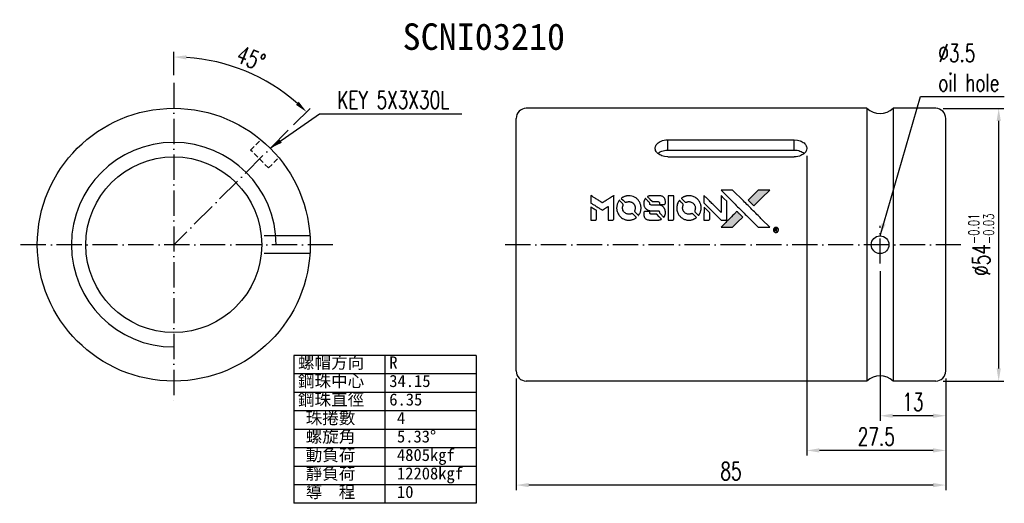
# Model space of a CAD drawing. Extents: x 32 to 227, y 62 to 157.
import ezdxf

# ---------------------------------------------------------------- set-up
doc = ezdxf.new("R2010")
doc.units = 0
doc.header["$MEASUREMENT"] = 0
doc.linetypes.add('CL-5', pattern=[7.1, 5, -1, 0.1, -1])
doc.linetypes.add('HID-1', pattern=[1.5, 1, -0.5])
doc.layers.get('0').update_dxf_attribs({"linetype": 'CONTINUOUS'})
doc.layers.add('CL', color=1, linetype='CL-5')
doc.layers.add('HID', color=2, linetype='HID-1')
doc.styles.add('DIM-7', font='SIMPLEX.shx', dxfattribs={"width": 0.7, "bigfont": 'chineset.shx'})
doc.styles.add('T', font='kaiu.ttf')
doc.dimstyles.new('CNS', dxfattribs={"dimtxt": 3.5, "dimasz": 2.5, "dimexe": 1, "dimexo": 1.5, "dimgap": 0.09, "dimtad": 0, "dimdsep": 46, "dimtxsty": 'DIM-7', "dimcen": 0.09, "dimclrd": 1, "dimclre": 1, "dimclrt": 4, "dimadec": 0, "dimazin": 0, "dimtfac": 1, "dimtix": 1, "dimtmove": 2, "dimatfit": 3, "dimfxl": 1, "dimtvp": 0.971429, "dimtolj": 1, "dimarcsym": 0})

# ---------------------------------------------------------------- blocks, each defined once
blk = doc.blocks.new('*D1')
at = {"color": 0, "lineweight": -2, "transparency": 16777216}
for p, q in [((202.12, 107.49), (202.12, 77.88)), ((215.12, 86.24), (215.12, 77.88)), ((212.62, 78.88), (204.62, 78.88))]:
    blk.add_line(p, q, dxfattribs=at)
at = {"color": 0, "transparency": 16777216}
for points in [[(204.62, 79.3), (204.62, 78.46), (202.12, 78.88)], [(212.62, 79.3), (212.62, 78.46), (215.12, 78.88)]]:
    blk.add_solid(points, dxfattribs=at)
at = {"color": 0, "transparency": 16777216, "insert": (208.62, 81.63), "char_height": 3.5, "attachment_point": 5, "style": 'DIM-7'}
blk.add_mtext('\\A1;13', dxfattribs=at)
blk = doc.blocks.new('*D2')
at = {"color": 0, "lineweight": -2, "transparency": 16777216}
for p, q in [((187.62, 130.33), (187.62, 71.02)), ((215.12, 86.24), (215.12, 71.02)), ((212.62, 72.02), (190.12, 72.02))]:
    blk.add_line(p, q, dxfattribs=at)
at = {"color": 0, "transparency": 16777216}
for points in [[(190.12, 72.44), (190.12, 71.6), (187.62, 72.02)], [(212.62, 72.44), (212.62, 71.6), (215.12, 72.02)]]:
    blk.add_solid(points, dxfattribs=at)
at = {"color": 0, "transparency": 16777216, "insert": (201.37, 74.77), "char_height": 3.5, "attachment_point": 5, "style": 'DIM-7'}
blk.add_mtext('\\A1;27.5', dxfattribs=at)
blk = doc.blocks.new('*D3')
at = {"color": 0, "lineweight": -2, "transparency": 16777216}
for p, q in [((130.12, 86.24), (130.12, 64.16)), ((215.12, 86.24), (215.12, 64.16)), ((212.62, 65.16), (132.62, 65.16))]:
    blk.add_line(p, q, dxfattribs=at)
at = {"color": 0, "transparency": 16777216}
for points in [[(132.62, 65.57), (132.62, 64.74), (130.12, 65.16)], [(212.62, 65.57), (212.62, 64.74), (215.12, 65.16)]]:
    blk.add_solid(points, dxfattribs=at)
at = {"color": 0, "transparency": 16777216, "insert": (172.62, 67.91), "char_height": 3.5, "attachment_point": 5, "style": 'DIM-7'}
blk.add_mtext('\\A1;85', dxfattribs=at)
blk = doc.blocks.new('*D4')
at = {"color": 0, "lineweight": -2, "transparency": 16777216}
for p, q in [((62.37, 146.28), (62.37, 150.91)), ((86.08, 136.46), (89.35, 139.73))]:
    blk.add_line(p, q, dxfattribs=at)
blk.add_arc((62.37, 112.74), 37.17, 48.8546, 86.1454, dxfattribs=at)
at = {"color": 0, "transparency": 16777216}
for points in [[(64.85, 149.41), (64.88, 150.24), (62.37, 149.91)], [(87.11, 141.04), (86.54, 140.43), (88.65, 139.02)]]:
    blk.add_solid(points, dxfattribs=at)
at = {"color": 0, "transparency": 16777216, "insert": (77.64, 149.62), "char_height": 3.5, "attachment_point": 5, "rotation": 337.5, "style": 'DIM-7'}
blk.add_mtext('\\A1;45°', dxfattribs=at)
blk = doc.blocks.new('*D5')
at = {"color": 0, "lineweight": -2, "transparency": 16777216}
for p, q in [((214.62, 139.74), (226.59, 139.74)), ((225.59, 88.24), (225.59, 137.24)), ((214.62, 85.74), (226.59, 85.74))]:
    blk.add_line(p, q, dxfattribs=at)
at = {"color": 0, "transparency": 16777216}
for points in [[(225.18, 137.24), (226.01, 137.24), (225.59, 139.74)], [(225.18, 88.24), (226.01, 88.24), (225.59, 85.74)]]:
    blk.add_solid(points, dxfattribs=at)
at = {"color": 0, "transparency": 16777216, "insert": (222.14, 112.74), "char_height": 3.5, "attachment_point": 5, "rotation": 90, "style": 'DIM-7'}
blk.add_mtext('\\A1;%%c54{\\H2.1;\\S-0.01^ -0.03;}', dxfattribs=at)

msp = doc.modelspace()

# ---------------------------------------------------------------- hatches: boundary and pattern name
at = {"linetype": 'Continuous'}
h = msp.add_hatch(color=0, dxfattribs=at)
h.dxf.hatch_style = 1
h.paths.add_polyline_path([(180.287, 123.558), (179.144, 123.558), (178.001, 123.557), (177.016, 122.565, 0.000288), (176.638, 122.185, 0.000479), (176.32, 121.863, 0.000013), (176.032, 121.571, 0.197177), (176.031, 121.567, 0.1112764), (176.031, 121.565, 0.0015954), (176.38, 121.213, 0.0005055), (176.597, 120.995), (177.163, 120.428), (178.725, 121.993)])
h.paths.add_polyline_path([(173.933, 117.203), (174.934, 118.204), (174.366, 118.772, 0.000476), (174.148, 118.99, 0.0015067), (173.795, 119.339, 0.2256647), (173.79, 119.339, 0.0011115), (173.312, 118.863, 0.0003511), (173.016, 118.567, 0.000108), (171.765, 117.31, 0.0006916), (171.132, 116.673, 0.0000771), (170.695, 116.231, 0.1975269), (170.689, 116.216, 0.2961744), (170.693, 116.209, 0.0041949), (171.253, 116.203, 0.0005293), (171.811, 116.202), (172.932, 116.202)])

# ---------------------------------------------------------------- linework, layer by layer
at = {"color": 0}
for p, q in [((199.525, 139.743), (132.123, 139.743)), ((199.525, 139.743), (199.525, 85.743)), ((204.721, 139.743), (204.721, 85.743)), ((213.123, 139.743), (204.721, 139.743)), ((130.123, 87.743), (130.123, 137.743)), ((215.123, 87.743), (215.123, 137.743)), ((160.123, 133.52), (185.123, 133.52)), ((160.123, 131.481), (160.123, 133.52)), ((185.123, 131.481), (185.123, 133.52)), ((160.123, 131.481), (185.123, 131.481)), ((160.123, 130.149), (185.123, 130.149)), ((89.309, 114.493), (80.23, 114.493)), ((89.309, 110.993), (80.23, 110.993)), ((122.221, 90.826), (86.103, 90.826)), ((86.103, 90.826), (86.103, 61.545)), ((104.162, 90.826), (104.162, 61.545)), ((122.221, 90.826), (122.221, 61.545)), ((122.221, 87.166), (86.103, 87.166)), ((199.525, 85.743), (132.123, 85.743)), ((213.123, 85.743), (204.721, 85.743)), ((122.221, 83.506), (86.103, 83.506)), ((122.221, 79.845), (86.103, 79.845)), ((122.221, 76.185), (86.103, 76.185)), ((122.221, 72.525), (86.103, 72.525)), ((122.221, 68.865), (86.103, 68.865)), ((122.221, 65.205), (86.103, 65.205)), ((122.221, 61.545), (86.103, 61.545))]:
    msp.add_line(p, q, dxfattribs=at)
for points in [[(160.123, 130.149), (159.497, 130.203), (159.194, 130.27), (158.933, 130.352), (158.711, 130.443), (158.525, 130.538), (158.322, 130.665), (158.165, 130.786), (158.008, 130.936), (157.897, 131.067), (157.797, 131.217), (157.717, 131.376), (157.664, 131.531), (157.63, 131.707), (157.623, 131.835), (157.623, 131.835), (157.677, 132.185), (157.743, 132.351), (157.83, 132.507), (157.934, 132.65), (158.052, 132.779), (158.224, 132.931), (158.403, 133.058), (158.58, 133.161), (158.809, 133.269), (159.088, 133.369), (159.398, 133.448), (159.698, 133.496), (160.016, 133.519), (160.123, 133.52)], [(185.123, 133.52), (185.749, 133.467), (186.052, 133.4), (186.313, 133.317), (186.535, 133.226), (186.721, 133.131), (186.923, 133.004), (187.08, 132.883), (187.238, 132.733), (187.348, 132.603), (187.449, 132.453), (187.529, 132.293), (187.582, 132.138), (187.616, 131.962), (187.623, 131.835), (187.623, 131.835), (187.568, 131.484), (187.503, 131.318), (187.416, 131.163), (187.311, 131.02), (187.194, 130.891), (187.022, 130.738), (186.843, 130.611), (186.666, 130.508), (186.437, 130.401), (186.157, 130.3), (185.847, 130.221), (185.548, 130.173), (185.23, 130.15), (185.123, 130.149)], [(158.132, 130.815), (158.487, 131.07), (158.723, 131.192), (158.939, 131.28), (159.197, 131.361), (159.478, 131.424), (159.746, 131.462), (160.028, 131.48), (160.123, 131.481)], [(185.123, 131.481), (185.732, 131.43), (186.039, 131.364), (186.276, 131.291), (186.515, 131.196), (186.733, 131.085), (186.909, 130.975), (187.066, 130.856), (187.114, 130.815)]]:
    msp.add_lwpolyline(points, dxfattribs=at)
for points in [[(172.033, 122.182, -0.000056), (172.718, 121.497, -0.000021), (173.677, 120.535, -0.000021), (174.722, 119.487, -0.000025), (175.702, 118.505), (177.999, 116.202), (179.137, 116.205), (180.275, 116.208), (178.74, 117.753, 0.000274), (178.002, 118.495, 0.000123), (177.032, 119.47, 0.000121), (176.005, 120.499, 0.000165), (175.079, 121.428), (172.952, 123.557), (171.806, 123.557), (170.661, 123.557)], [(177.016, 122.565, 0.000288), (176.638, 122.184, 0.000479), (176.32, 121.863, 0.000013), (176.032, 121.571, 0.197177), (176.031, 121.567, 0.197497), (176.032, 121.563, 0.00004), (176.197, 121.396, 0.000836), (176.38, 121.212, 0.000505), (176.597, 120.995), (177.163, 120.428), (178.725, 121.993), (180.287, 123.558), (179.144, 123.558), (178.001, 123.557)], [(144.902, 121.725), (144.902, 120.997), (145.101, 120.875, -0.000297), (145.223, 120.801, -0.000037), (145.49, 120.637, -0.000043), (145.807, 120.443, -0.000036), (146.144, 120.236, 0.000044), (146.474, 120.034, 0.000063), (146.768, 119.853, 0.000035), (147.017, 119.701, 0.0009), (147.085, 119.66), (147.181, 119.601), (147.309, 119.68, 0.001175), (147.383, 119.725, 0.000208), (147.521, 119.811, 0.000225), (147.682, 119.912, 0.000203), (147.85, 120.016, -0.000711), (148.009, 120.115, -0.001119), (148.146, 120.2, -0.000263), (148.266, 120.274, -0.04589), (148.28, 120.28, -0.519312), (148.292, 120.272, -0.001914), (148.295, 120.077, -0.003124), (148.297, 119.755, -0.000285), (148.298, 118.953), (148.298, 117.619), (148.763, 117.619, 0.001727), (149.097, 117.621, 0.025279), (149.214, 117.627, 0.073886), (149.283, 117.645, 0.07426), (149.343, 117.682, 0.03264), (149.358, 117.697, 0.01784), (149.375, 117.717, 0.017712), (149.391, 117.739, 0.026854), (149.403, 117.759), (149.428, 117.805), (149.431, 120.131), (149.434, 122.458), (149.409, 122.441, -0.004595), (149.39, 122.43, -0.00016), (149.32, 122.386, -0.000298), (149.236, 122.334, -0.000208), (149.141, 122.275, 0.000986), (148.864, 122.103, 0.00025), (148.415, 121.822, 0.000268), (147.936, 121.522, 0.000436), (147.53, 121.266, -0.002932), (147.396, 121.183, -0.004718), (147.28, 121.114, -0.001113), (147.179, 121.054, -0.227179), (147.168, 121.053, -0.045982), (147.157, 121.059, -0.000145), (147.021, 121.142, -0.000825), (146.867, 121.237, -0.000517), (146.688, 121.348, 0.000056), (146.073, 121.73, 0.000289), (145.733, 121.941, 0.000481), (145.48, 122.098, 0.000418), (145.214, 122.262), (144.902, 122.454)], [(150.461, 121.451, 0.064158), (150.163, 120.893, 0.06356), (150.015, 120.275, 0.064004), (150.027, 119.643, 0.066747), (150.2, 119.045, 0.04321), (150.404, 118.671, 0.044737), (150.668, 118.342, 0.044901), (150.985, 118.067, 0.044184), (151.348, 117.85, 0.026293), (151.624, 117.735, 0.033344), (151.889, 117.659, 0.033227), (152.163, 117.619, 0.025815), (152.465, 117.611, 0.023119), (152.753, 117.632, 0.031044), (153.01, 117.679, 0.031337), (153.258, 117.757, 0.024258), (153.517, 117.871, 0.015622), (153.608, 117.92, 0.008495), (153.716, 117.986, 0.008415), (153.819, 118.053, 0.020814), (153.892, 118.107), (153.925, 118.133), (153.579, 118.483, 0.002843), (153.319, 118.743, 0.033917), (153.211, 118.836, 0.087906), (153.131, 118.876, 0.073302), (153.036, 118.89, 0.022047), (152.99, 118.888, 0.026465), (152.947, 118.882, 0.022233), (152.899, 118.87, 0.009985), (152.837, 118.851, -0.039011), (152.614, 118.795, -0.044398), (152.394, 118.778, -0.045096), (152.178, 118.8, -0.04265), (151.964, 118.86, -0.071154), (151.663, 119.026, -0.068827), (151.417, 119.271, -0.068713), (151.246, 119.574, -0.070507), (151.166, 119.91, -0.028605), (151.161, 120.053, -0.031418), (151.172, 120.192, -0.031044), (151.201, 120.33, -0.02668), (151.248, 120.47, 0.038913), (151.274, 120.553, 0.043732), (151.285, 120.636, 0.047754), (151.281, 120.712, 0.075756), (151.262, 120.774, 0.07294), (151.241, 120.806, 0.003456), (151.152, 120.902, 0.005023), (151.036, 121.023, 0.002422), (150.886, 121.176, 0.000819), (150.749, 121.313, 0.001349), (150.633, 121.428, 0.0001), (150.529, 121.531, 0.205335), (150.525, 121.533, 0.219821), (150.521, 121.531, 0.002494), (150.504, 121.509, 0.007089), (150.484, 121.482, 0.004494)], [(152.161, 122.431, 0.024131), (151.954, 122.4, 0.022344), (151.746, 122.347, 0.021883), (151.539, 122.275, 0.020884), (151.336, 122.185, 0.010669), (151.22, 122.124, 0.010389), (151.107, 122.058, 0.010913), (151.005, 121.994, 0.022227), (150.929, 121.938), (150.901, 121.915), (151.267, 121.556, 0.002452), (151.41, 121.417, 0.003628), (151.537, 121.296, 0.001662), (151.646, 121.195, 0.070159), (151.672, 121.177, 0.047671), (151.692, 121.169, 0.018624), (151.722, 121.162, 0.017921), (151.756, 121.156, 0.018804), (151.79, 121.153, 0.018255), (151.836, 121.152, 0.041312), (151.87, 121.156, 0.037164), (151.906, 121.165, 0.012342), (151.956, 121.184, -0.015101), (152.078, 121.229, -0.035998), (152.172, 121.253, -0.033244), (152.272, 121.264, -0.011249), (152.42, 121.267, -0.004059), (152.539, 121.267, -0.019693), (152.607, 121.263, -0.027943), (152.663, 121.254, -0.014411), (152.732, 121.238, -0.033089), (152.895, 121.182, -0.033887), (153.049, 121.105, -0.034021), (153.19, 121.009, -0.033942), (153.316, 120.894, -0.02816), (153.429, 120.763, -0.035032), (153.518, 120.628, -0.035269), (153.587, 120.483, -0.029196), (153.64, 120.321, -0.037862), (153.674, 120.134, -0.043657), (153.677, 119.953, -0.043064), (153.649, 119.772, -0.035184), (153.589, 119.586, 0.033699), (153.56, 119.497, 0.052815), (153.549, 119.418, 0.059167), (153.555, 119.345, 0.058972), (153.578, 119.275, 0.059208), (153.611, 119.221, 0.021125), (153.671, 119.153, 0.008691), (153.781, 119.04, 0.000851), (154.053, 118.772, 0.001873), (154.192, 118.636, 0.013884), (154.261, 118.574, 0.022355), (154.302, 118.541, 0.341453), (154.32, 118.541, 0.073011), (154.354, 118.58, 0.004587), (154.437, 118.707, 0.00748), (154.519, 118.84, 0.016837), (154.576, 118.943, 0.028606), (154.687, 119.195, 0.031352), (154.764, 119.45, 0.031004), (154.809, 119.716, 0.0268), (154.825, 119.998, 0.026698), (154.809, 120.297, 0.03002), (154.761, 120.581, 0.030357), (154.68, 120.855, 0.028554), (154.565, 121.123, 0.062944), (154.234, 121.619, 0.062206), (153.789, 122.019, 0.062448), (153.261, 122.297, 0.064355), (152.685, 122.432, 0.017377), (152.57, 122.44, 0.008369), (152.423, 122.442, 0.008367), (152.275, 122.439, 0.01757)], [(155.616, 121.812, 0.023289), (155.542, 121.697, 0.026845), (155.483, 121.581, 0.026047), (155.436, 121.456, 0.019751), (155.396, 121.315, 0.013249), (155.38, 121.235, 0.025169), (155.371, 121.17, 0.016532), (155.367, 121.089, 0.002937), (155.366, 120.937, 0.003317), (155.367, 120.801, 0.011808), (155.37, 120.715, 0.01777), (155.376, 120.649, 0.021476), (155.387, 120.588, 0.04325), (155.467, 120.332, 0.045753), (155.588, 120.099, 0.04649), (155.748, 119.895, 0.047672), (155.942, 119.726, 0.025315), (156.025, 119.673, 0.015208), (156.129, 119.617, 0.01512), (156.237, 119.567, 0.022488), (156.335, 119.531, 0.027857), (156.487, 119.492, 0.034138), (156.633, 119.473, 0.014286), (156.854, 119.465, 0.00124), (157.419, 119.464, -0.00103), (157.766, 119.463, -0.002552), (158.02, 119.461, -0.001594), (158.212, 119.457, -0.047676), (158.261, 119.452, -0.085307), (158.345, 119.418, -0.097789), (158.409, 119.359, -0.085947), (158.451, 119.274, -0.051339), (158.471, 119.162, 0.014634), (158.475, 119.124, 0.015028), (158.482, 119.087, 0.014927), (158.489, 119.055, 0.059415), (158.497, 119.036, 0.070595), (158.527, 118.996, 0.00028), (158.926, 118.592, 0.000111), (159.335, 118.178, 0.200239), (159.353, 118.17, 0.268906), (159.364, 118.177, 0.001866), (159.421, 118.277, 0.007532), (159.473, 118.373, 0.017818), (159.508, 118.446, 0.013256), (159.541, 118.527, 0.011636), (159.571, 118.613, 0.011528), (159.597, 118.702, 0.012303), (159.619, 118.79, 0.0423), (159.637, 118.927, 0.013657), (159.641, 119.131, 0.013857), (159.634, 119.338, 0.037428), (159.613, 119.483, 0.014927), (159.59, 119.579, 0.0122), (159.558, 119.681, 0.012518), (159.524, 119.777, 0.023062), (159.491, 119.852, 0.065961), (159.307, 120.123, 0.06055), (159.054, 120.347, 0.059676), (158.75, 120.506, 0.060497), (158.42, 120.588, 0.025683), (158.349, 120.593, 0.001528), (158.134, 120.596, 0.002124), (157.864, 120.599, 0.001173), (157.534, 120.6, -0.000809), (156.955, 120.601, -0.017164), (156.783, 120.607, -0.063931), (156.693, 120.625, -0.108429), (156.627, 120.665, -0.052941), (156.59, 120.709, -0.063675), (156.566, 120.757, -0.050562), (156.55, 120.818, -0.020337), (156.542, 120.903, 0.009897), (156.537, 120.956, 0.016482), (156.531, 121, 0.019019), (156.524, 121.035, 0.06043), (156.516, 121.057, 0.076267), (156.478, 121.107, 0.00054), (156.1, 121.481, 0.000307), (155.713, 121.863, 0.142594), (155.682, 121.879, 0.232419), (155.673, 121.877, 0.022995), (155.656, 121.862, 0.024627), (155.637, 121.84, 0.015407)], [(156.671, 122.436, 0.018538), (156.598, 122.427, 0.010695), (156.511, 122.41, 0.01068), (156.425, 122.39, 0.017678), (156.353, 122.369, 0.013849), (156.272, 122.34, 0.011814), (156.188, 122.304, 0.004513), (156.11, 122.268, 0.290035), (156.103, 122.256, 0.196418), (156.105, 122.25, 0.000124), (156.244, 122.109, 0.001477), (156.399, 121.952, 0.000898), (156.583, 121.767), (157.064, 121.286), (157.666, 121.283, -0.001471), (158.121, 121.279, -0.028714), (158.261, 121.27, -0.097073), (158.339, 121.244, -0.084199), (158.406, 121.189, -0.042698), (158.438, 121.146, -0.053912), (158.46, 121.101, -0.051004), (158.472, 121.051, -0.032967), (158.476, 120.991, 0.00807), (158.476, 120.96, 0.003023), (158.478, 120.917, 0.002994), (158.48, 120.87, 0.003629), (158.483, 120.826), (158.49, 120.723), (158.951, 120.723, 0.001618), (159.171, 120.724, 0.005206), (159.317, 120.726, 0.00535), (159.419, 120.73, 0.060675), (159.458, 120.737, 0.048484), (159.48, 120.746, 0.02389), (159.506, 120.761, 0.022812), (159.533, 120.781, 0.02462), (159.557, 120.802, 0.061781), (159.603, 120.86, 0.080179), (159.63, 120.923, 0.048561), (159.642, 121.012, 0.010021), (159.645, 121.172, 0.016602), (159.638, 121.387, 0.031409), (159.615, 121.559, 0.036474), (159.575, 121.708, 0.03439), (159.513, 121.853, 0.065928), (159.354, 122.081, 0.069066), (159.143, 122.256, 0.065697), (158.884, 122.373, 0.051559), (158.58, 122.432, 0.020904), (158.418, 122.44, 0.000451), (157.622, 122.442, 0.000419), (156.822, 122.443, 0.022759)], [(160.199, 120.034), (160.202, 117.625), (160.674, 117.625), (161.147, 117.625), (161.203, 117.654, 0.071429), (161.25, 117.687, 0.054799), (161.29, 117.735, 0.053585), (161.32, 117.792, 0.060698), (161.336, 117.851, 0.033975), (161.343, 117.95, 0.000112), (161.343, 119.175, 0.000726), (161.341, 120.375, 0.001084), (161.336, 121.423), (161.328, 122.444), (160.762, 122.444), (160.196, 122.444)], [(162.352, 121.447, 0.018008), (162.284, 121.343, 0.009842), (162.207, 121.211, 0.009807), (162.135, 121.074, 0.015716), (162.08, 120.954, 0.048467), (161.944, 120.523, 0.045841), (161.891, 120.065, 0.046006), (161.922, 119.607, 0.049638), (162.036, 119.175, 0.064819), (162.334, 118.613, 0.06695), (162.763, 118.152, 0.066691), (163.3, 117.82, 0.063505), (163.914, 117.634, 0.03135), (164.072, 117.618, 0.010439), (164.303, 117.613, 0.010391), (164.534, 117.618, 0.032408), (164.689, 117.635, 0.015696), (164.871, 117.672, 0.018095), (165.042, 117.719, 0.018551), (165.205, 117.778, 0.018352), (165.364, 117.848, 0.015568), (165.469, 117.904, 0.009832), (165.588, 117.974, 0.009795), (165.699, 118.047, 0.023727), (165.777, 118.105), (165.809, 118.131), (165.463, 118.483, 0.001528), (165.266, 118.681, 0.010022), (165.165, 118.778, 0.019586), (165.1, 118.833, 0.061865), (165.051, 118.863, 0.055054), (164.977, 118.887, 0.061607), (164.902, 118.893, 0.048725), (164.815, 118.88, 0.020221), (164.7, 118.847, -0.017722), (164.577, 118.811, -0.02685), (164.467, 118.789, -0.02759), (164.358, 118.78, -0.020233), (164.237, 118.781, -0.04793), (164.005, 118.815, -0.048386), (163.785, 118.892, -0.047866), (163.581, 119.011, -0.044964), (163.399, 119.169, -0.04333), (163.247, 119.358, -0.050921), (163.139, 119.56, -0.051473), (163.074, 119.779, -0.0459), (163.053, 120.015, -0.019014), (163.057, 120.129, -0.024114), (163.07, 120.233, -0.025081), (163.093, 120.333, -0.023892), (163.125, 120.431, 0.008624), (163.154, 120.508, 0.026486), (163.169, 120.562, 0.035074), (163.176, 120.608, 0.02756), (163.178, 120.658, 0.087163), (163.162, 120.739, 0.073291), (163.119, 120.816, 0.028074), (163.024, 120.924, 0.002594), (162.772, 121.178), (162.414, 121.536)], [(164.043, 122.431, 0.023681), (163.843, 122.401, 0.022402), (163.643, 122.351, 0.021929), (163.444, 122.282, 0.020503), (163.247, 122.195, 0.013745), (163.135, 122.136, 0.009767), (163.013, 122.064, 0.009658), (162.902, 121.992, 0.027804), (162.828, 121.937), (162.801, 121.914), (163.155, 121.56, 0.002053), (163.326, 121.39, 0.006738), (163.441, 121.28, 0.007826), (163.522, 121.206, 0.063909), (163.564, 121.179, 0.061532), (163.627, 121.156, 0.068674), (163.692, 121.151, 0.052072), (163.769, 121.163, 0.019648), (163.873, 121.196, -0.018366), (164, 121.236, -0.0288), (164.112, 121.26, -0.029061), (164.226, 121.271, -0.019155), (164.357, 121.271, -0.053809), (164.64, 121.229, -0.058833), (164.899, 121.129, -0.058566), (165.128, 120.97, -0.052525), (165.324, 120.757, -0.044733), (165.434, 120.576, -0.040573), (165.515, 120.373, -0.041123), (165.561, 120.162, -0.04951), (165.568, 119.959, -0.017369), (165.558, 119.865, -0.024255), (165.543, 119.781, -0.023787), (165.519, 119.697, -0.015798), (165.484, 119.605, 0.010631), (165.461, 119.546, 0.033653), (165.45, 119.505, 0.037806), (165.444, 119.466, 0.016307), (165.443, 119.413, 0.068179), (165.457, 119.311, 0.095747), (165.498, 119.229, 0.033418), (165.595, 119.119, 0.002133), (165.901, 118.82, 0.001452), (166.074, 118.653, 0.012393), (166.153, 118.58, 0.020479), (166.201, 118.542, 0.344362), (166.22, 118.543, 0.074287), (166.257, 118.585, 0.005454), (166.341, 118.715, 0.008391), (166.423, 118.852, 0.017097), (166.483, 118.963, 0.027375), (166.58, 119.191, 0.02835), (166.651, 119.427, 0.027723), (166.696, 119.673, 0.023913), (166.716, 119.936, 0.027047), (166.708, 120.251, 0.031685), (166.665, 120.547, 0.032425), (166.586, 120.83, 0.031013), (166.471, 121.104, 0.037914), (166.278, 121.428, 0.040153), (166.042, 121.713, 0.039834), (165.762, 121.959, 0.036173), (165.437, 122.165, 0.040752), (165.118, 122.305, 0.035885), (164.768, 122.398, 0.035491), (164.403, 122.441, 0.037615)], [(167.281, 121.736), (167.281, 121.004), (168.977, 119.312), (170.672, 117.62), (171.144, 117.622, 0.0008), (171.448, 117.625, 0.010795), (171.559, 117.628, 0.030495), (171.62, 117.635, 0.080372), (171.661, 117.649, 0.03816), (171.702, 117.675, 0.041799), (171.736, 117.706, 0.042486), (171.765, 117.742, 0.042078), (171.787, 117.782, 0.099276), (171.8, 117.84, 0.003302), (171.804, 118.075, 0.002586), (171.805, 118.487, 0.000204), (171.804, 119.582), (171.8, 121.336), (171.236, 121.899), (170.672, 122.461), (170.666, 120.775), (170.661, 119.089), (169.002, 120.757, 0.000253), (168.364, 121.397, 0.000412), (167.821, 121.941, 0.000041), (167.335, 122.426, 0.041338), (167.312, 122.446), (167.281, 122.468)], [(144.902, 118.901), (144.902, 117.619), (145.368, 117.619, 0.000842), (145.666, 117.62, 0.010591), (145.778, 117.623, 0.028995), (145.841, 117.629, 0.069543), (145.886, 117.643, 0.051063), (145.927, 117.668, 0.039932), (145.966, 117.702, 0.039414), (146, 117.743, 0.045845), (146.025, 117.787, 0.094811), (146.036, 117.832, 0.007124), (146.04, 117.957, 0.004713), (146.042, 118.173, 0.000534), (146.042, 118.659), (146.042, 119.491), (145.924, 119.564, 0.000828), (145.582, 119.775, 0.000879), (145.245, 119.98, 0.000048), (144.916, 120.181, 0.137596), (144.907, 120.183, 0.413028), (144.905, 120.181, 0.000016), (144.903, 119.807, 0.000623), (144.902, 119.393, 0.000374)], [(155.552, 119.318, 0.065483), (155.496, 119.291, 0.053271), (155.446, 119.248, 0.052018), (155.404, 119.194, 0.0556), (155.375, 119.135, 0.036839), (155.365, 119.096, 0.026922), (155.359, 119.051, 0.016905), (155.356, 118.99, 0.004317), (155.356, 118.89, 0.016369), (155.363, 118.682, 0.029936), (155.385, 118.514, 0.03418), (155.424, 118.366, 0.031327), (155.484, 118.22, 0.046935), (155.593, 118.041, 0.054053), (155.728, 117.894, 0.053701), (155.893, 117.78, 0.045364), (156.088, 117.695, 0.032479), (156.26, 117.65, 0.03386), (156.434, 117.629, 0.013578), (156.708, 117.621, 0.001155), (157.413, 117.623, 0.000413), (158.018, 117.626, 0.005008), (158.251, 117.629, 0.013199), (158.382, 117.636, 0.033956), (158.477, 117.65, 0.013909), (158.574, 117.674, 0.010864), (158.679, 117.706, 0.010938), (158.774, 117.739, 0.028702), (158.84, 117.768), (158.89, 117.794), (158.405, 118.286), (157.919, 118.779), (157.351, 118.778, -0.001504), (157.108, 118.779, -0.00328), (156.922, 118.781, -0.001901), (156.776, 118.784, -0.061333), (156.741, 118.79, -0.063621), (156.692, 118.81, -0.048633), (156.644, 118.844, -0.046769), (156.603, 118.889, -0.047961), (156.57, 118.939, -0.02678), (156.551, 118.983, -0.050957), (156.541, 119.019, -0.029398), (156.536, 119.069, -0.00401), (156.532, 119.172), (156.527, 119.34), (156.07, 119.34, 0.001061), (155.797, 119.339, 0.009147), (155.675, 119.336, 0.020721), (155.603, 119.33, 0.051619)], [(167.281, 118.895), (167.281, 117.619), (167.757, 117.622), (168.233, 117.625), (168.288, 117.659, 0.03146), (168.313, 117.677, 0.026444), (168.338, 117.699, 0.026444), (168.36, 117.723, 0.031457), (168.377, 117.748), (168.411, 117.803), (168.415, 118.435), (168.418, 119.068), (167.858, 119.62, 0.000745), (167.643, 119.832, 0.001228), (167.461, 120.01, 0.000087), (167.296, 120.17, 0.195134), (167.29, 120.172, 0.412117), (167.286, 120.169, 0.000048), (167.284, 119.797, 0.00109), (167.282, 119.385, 0.000653)], [(173.016, 118.567, 0.000108), (171.765, 117.31, 0.000692), (171.132, 116.672, 0.000077), (170.695, 116.231, 0.197527), (170.689, 116.216, 0.410182), (170.696, 116.208, 0.000493), (170.929, 116.205, 0.002424), (171.253, 116.203, 0.000529), (171.811, 116.202), (172.932, 116.202), (173.933, 117.203), (174.934, 118.204), (174.366, 118.772, 0.000476), (174.148, 118.99, 0.000789), (173.963, 119.173, 0.000035), (173.797, 119.338, 0.19758), (173.793, 119.34, 0.198396), (173.789, 119.338, 0.000019), (173.562, 119.113, 0.000582), (173.312, 118.863, 0.000351)], [(181.375, 116.163, 0.082374), (181.228, 116.096, 0.083404), (181.112, 115.985, 0.082663), (181.037, 115.842, 0.07897), (181.011, 115.679, 0.084941), (181.042, 115.498, 0.08953), (181.131, 115.341, 0.090743), (181.269, 115.226, 0.090193), (181.438, 115.167, 0.10067), (181.63, 115.176, 0.099454), (181.804, 115.259, 0.097736), (181.935, 115.405, 0.09365), (182.003, 115.591, 0.07584), (182.005, 115.735, 0.068415), (181.965, 115.877, 0.068328), (181.887, 116.004, 0.075277), (181.781, 116.1, 0.059367), (181.691, 116.146, 0.048986), (181.586, 116.172, 0.048519), (181.478, 116.178, 0.055347)], [(181.305, 115.668), (181.305, 115.381), (181.338, 115.381), (181.372, 115.381), (181.375, 115.502), (181.378, 115.623), (181.448, 115.627), (181.518, 115.63), (181.567, 115.553, -0.003356), (181.588, 115.521, -0.002757), (181.61, 115.485, -0.002784), (181.629, 115.453, -0.007382), (181.643, 115.429, 0.019487), (181.659, 115.402, 0.098302), (181.672, 115.389, 0.116932), (181.687, 115.383, 0.032798), (181.713, 115.381), (181.757, 115.381), (181.726, 115.435, 0.005748), (181.711, 115.46, 0.002522), (181.69, 115.494, 0.002495), (181.667, 115.529, 0.00334), (181.647, 115.561), (181.599, 115.634), (181.638, 115.655, 0.066516), (181.676, 115.681, 0.085926), (181.702, 115.715, 0.082934), (181.716, 115.757, 0.05747), (181.718, 115.806, 0.023576), (181.714, 115.835, 0.043538), (181.708, 115.858, 0.050891), (181.699, 115.878, 0.049897), (181.686, 115.895, 0.067884), (181.649, 115.926, 0.077412), (181.606, 115.944, 0.049266), (181.546, 115.953, 0.012208), (181.446, 115.955), (181.305, 115.955)], [(181.613, 115.864, -0.120545), (181.634, 115.837, -0.09136), (181.643, 115.801, -0.087576), (181.638, 115.762, -0.098026), (181.621, 115.729, -0.079907), (181.604, 115.714, -0.087697), (181.585, 115.706, -0.041371), (181.553, 115.701, -0.005557), (181.486, 115.698), (181.372, 115.694), (181.372, 115.791), (181.372, 115.888), (181.478, 115.888, -0.007471), (181.536, 115.887, -0.035301), (181.569, 115.883, -0.060486), (181.592, 115.876, -0.063546)]]:
    msp.add_lwpolyline(points, format="xyb", close=True, dxfattribs=at)
for centre, radius in [((62.366, 112.743), 27), ((62.366, 112.743), 17.4), ((202.123, 112.743), 1.75)]:
    msp.add_circle(centre, radius, dxfattribs=at)
for centre, radius, start, end in [((132.123, 137.743), 2, 90, 180), ((202.123, 142.447), 3.75, 226.15331, 313.84669), ((213.123, 137.743), 2, 0, 90), ((62.366, 112.743), 20.25, 0, 270), ((132.123, 87.743), 2, 180, 270), ((213.123, 87.743), 2, 270, 0), ((202.123, 83.038), 3.75, 46.15331, 133.84669)]:
    msp.add_arc(centre, radius, start, end, dxfattribs=at)
at = {"layer": 'CL', "color": 0}
for p, q in [((62.366, 144.78), (62.366, 81.959)), ((85.02, 135.397), (62.366, 112.743)), ((202.123, 108.993), (202.123, 116.493)), ((93.862, 112.743), (31.881, 112.743)), ((218.123, 112.743), (127.123, 112.743))]:
    msp.add_line(p, q, dxfattribs=at)
at = {"layer": 'HID', "color": 0}
for p, q in [((77.569, 131.481), (79.608, 133.52)), ((81.104, 127.946), (77.569, 131.481)), ((81.104, 127.946), (83.144, 129.985))]:
    msp.add_line(p, q, dxfattribs=at)

# ---------------------------------------------------------------- texts
at = {"color": 0, "style": 'T'}
for s, p in [('螺帽方向', (86.951, 88.228)), ('R', (105.01, 88.228)), ('鋼珠中心', (86.951, 84.568)), ('34.15', (105.01, 84.568)), ('鋼珠直徑', (86.951, 80.907)), ('6.35', (105.01, 80.907)), ('珠捲數', (88.475, 77.247)), ('4', (106.534, 77.247)), ('螺旋角', (88.475, 73.587)), ('5.33%%D', (106.534, 73.587)), ('動負荷', (88.475, 69.927)), ('4805kgf', (106.534, 69.927)), ('靜負荷', (88.475, 66.267)), ('12208kgf', (106.534, 66.267)), ('導  程', (88.475, 62.607)), ('10', (106.534, 62.607))]:
    msp.add_text(s, height=2.4, dxfattribs=at).set_placement(p)
at = {"color": 0, "insert": (107.638, 153.895), "char_height": 5.25, "width": 15.81628, "attachment_point": 4, "style": 'T'}
msp.add_mtext('SCNI03210', dxfattribs=at)
at = {"color": 0, "char_height": 3.5, "attachment_point": 4, "style": 'DIM-7'}
for s, insert in [('\\A1;%%C3.5\\Poil hole', (213.635, 147.75)), ('KEY 5X3X30L', (94.72, 141.411))]:
    msp.add_mtext(s, dxfattribs=dict(at, insert=insert))

# ---------------------------------------------------------------- dimensions: what is measured, and where the dimension line sits
at = {"color": 0}
dim = msp.add_angular_dim_2l(base=(80.95, 144.931), line1=((85.02, 135.397), (62.366, 112.743)), line2=((62.366, 144.78), (62.366, 81.959)), dimstyle='CNS', override={"dimgap": 1, "dimtad": 1, "dimclrd": 0, "dimclre": 0, "dimclrt": 0, "dimadec": 2, "dimazin": 2, "dimtmove": 1}, dxfattribs=at)
dim.commit()
dim.dimension.update_dxf_attribs({"geometry": '*D4', "text_midpoint": (77.642, 149.622)})
dim = msp.add_linear_dim(base=(225.593, 139.743), p1=(213.123, 85.743), p2=(213.123, 139.743), angle=90, text='%%c<>', dimstyle='CNS', override={"dimgap": 1, "dimtad": 1, "dimclrd": 0, "dimclre": 0, "dimclrt": 0, "dimtol": 1, "dimlim": 0, "dimtp": -0.01, "dimtm": 0.03, "dimtfac": 0.6, "dimtdec": 3, "dimtmove": 1}, dxfattribs=at)
dim.commit()
dim.dimension.update_dxf_attribs({"geometry": '*D5', "text_midpoint": (222.143, 112.743)})
for base, p2, picture, middle in [((187.623, 72.019), (187.623, 131.835), '*D2', (201.373, 74.769)), ((202.123, 78.88), (202.123, 108.993), '*D1', (208.623, 81.63)), ((130.123, 65.157), (130.123, 87.743), '*D3', (172.623, 67.907))]:
    dim = msp.add_linear_dim(base=base, p1=(215.123, 87.743), p2=p2, dimstyle='CNS', override={"dimgap": 1, "dimtad": 1, "dimclrd": 0, "dimclre": 0, "dimclrt": 0, "dimtmove": 1}, dxfattribs=at)
    dim.commit()
    dim.dimension.update_dxf_attribs({"geometry": picture, "text_midpoint": middle})

# ---------------------------------------------------------------- leaders
at = {"color": 0, "annotation_type": 0, "has_hookline": 1, "hookline_direction": 0}
for points, text_width in [([(202.123, 114.493), (210.135, 142.083), (212.635, 142.083)], 13.067), ([(81.458, 131.835), (91.22, 138.661), (93.72, 138.661)], 24.617)]:
    msp.add_leader(points, dimstyle='CNS', override={"dimgap": 1, "dimtad": 1, "dimclrd": 0, "dimclre": 4, "dimclrt": 10}, dxfattribs=dict(at, text_width=text_width))

doc.saveas('drawing.dxf')
